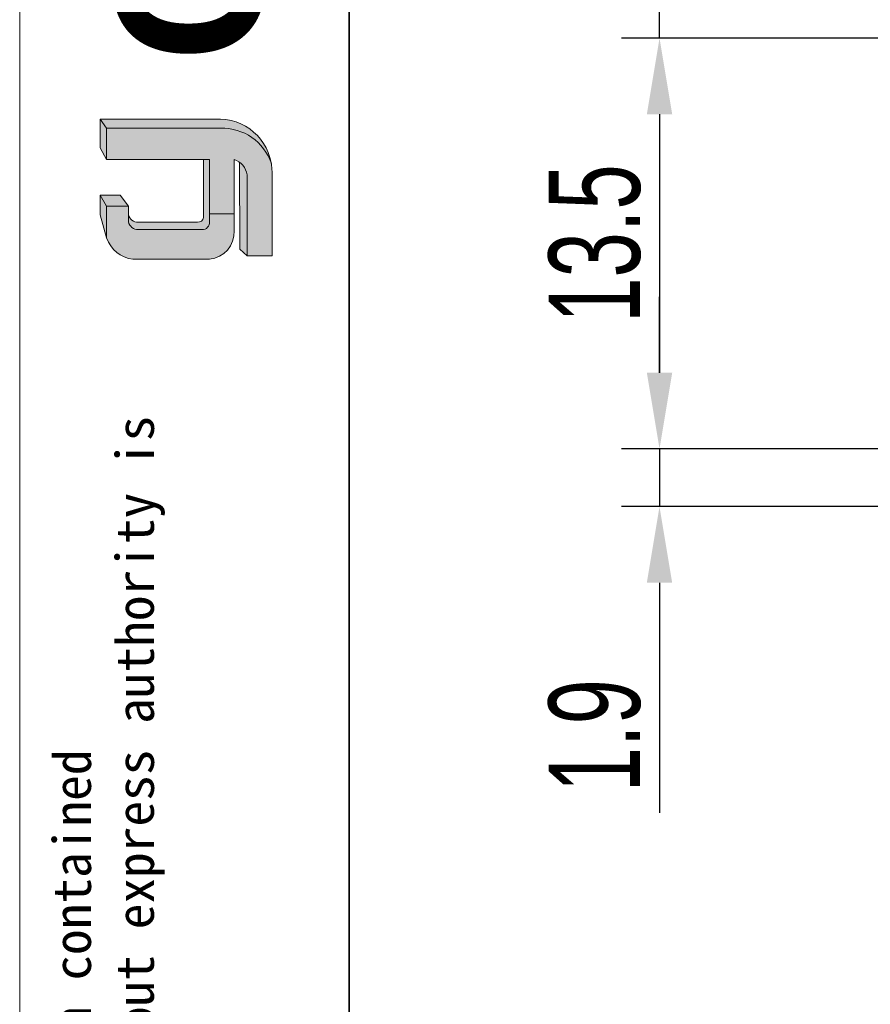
# Model space of a CAD drawing. Header units: millimetres. Extents: x 2395 to 2576, y 1505 to 1633.
# Tile 2 of 3: x 2395 to 2423, y 1572 to 1605. Entities that reach past the tile are written whole.
import ezdxf

# ---------------------------------------------------------------- set-up
doc = ezdxf.new("R2010")
doc.units = ezdxf.units.MM
for name, color, linetype, lineweight in [('0007', 7, 'Continuous', 5), ('实线层', 7, 'Continuous', 25), ('尺寸线层', 3, 'Continuous', 18), ('粗实线层', 7, 'Continuous', 35), ('细实线层', 3, 'Continuous', 18)]:
    doc.layers.add(name, color=color, linetype=linetype, lineweight=lineweight)
doc.styles.add('ARIAL', font='arial.ttf')
doc.styles.get("Standard").update_dxf_attribs({"font": 'arial.ttf'})
doc.styles.add('标准', font='txt', dxfattribs={"width": 0.667})
doc.dimstyles.new('对齐', dxfattribs={"dimtxt": 3, "dimasz": 2.5, "dimexe": 1.25, "dimexo": 0.625, "dimtad": 1, "dimdsep": 46, "dimtxsty": '标准', "dimcen": 2.5, "dimclrd": 3, "dimclre": 3, "dimclrt": 3, "dimadec": 0, "dimazin": 0, "dimtfac": 1, "dimtmove": 0, "dimatfit": 3, "dimfxl": 1, "dimarcsym": 0})

# ---------------------------------------------------------------- blocks, each defined once
blk = doc.blocks.new('*D2')
at = {"layer": 'Defpoints', "color": 0, "transparency": 16777216}
for p in [(2426.335124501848, 1606.988141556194), (2415.957333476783, 1603.988141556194), (2424.835124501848, 1603.988141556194)]:
    blk.add_point(p, dxfattribs=at)
at = {"layer": '尺寸线层', "color": 3, "lineweight": -2, "transparency": 16777216}
for p, q in [((2415.957333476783, 1609.488141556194), (2415.957333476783, 1615.731007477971)), ((2425.710124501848, 1606.988141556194), (2414.707333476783, 1606.988141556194)), ((2415.957333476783, 1603.988141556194), (2415.957333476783, 1606.988141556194)), ((2424.210124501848, 1603.988141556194), (2414.707333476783, 1603.988141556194)), ((2415.957333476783, 1601.488141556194), (2415.957333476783, 1598.988141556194))]:
    blk.add_line(p, q, dxfattribs=at)
at = {"layer": '尺寸线层', "color": 3, "transparency": 16777216}
for points in [[(2415.540666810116, 1609.488141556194), (2416.374000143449, 1609.488141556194), (2415.957333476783, 1606.988141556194)], [(2415.540666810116, 1601.488141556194), (2416.374000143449, 1601.488141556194), (2415.957333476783, 1603.988141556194)]]:
    blk.add_solid(points, dxfattribs=at)
at = {"layer": '尺寸线层', "color": 3, "transparency": 16777216, "insert": (2413.832333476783, 1614.563837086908), "char_height": 3, "attachment_point": 5, "rotation": 90, "style": '标准'}
blk.add_mtext('3', dxfattribs=at)
blk = doc.blocks.new('*D8')
at = {"layer": 'Defpoints', "color": 0, "transparency": 16777216}
for p in [(2428.835124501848, 1590.488141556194), (2415.957333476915, 1588.5881415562), (2428.835124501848, 1588.5881415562)]:
    blk.add_point(p, dxfattribs=at)
at = {"layer": '尺寸线层', "color": 3, "lineweight": -2, "transparency": 16777216}
for p, q in [((2415.957333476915, 1592.988141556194), (2415.957333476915, 1595.488141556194)), ((2428.210124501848, 1590.488141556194), (2414.707333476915, 1590.488141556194)), ((2415.957333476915, 1590.488141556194), (2415.957333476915, 1588.5881415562)), ((2428.210124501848, 1588.5881415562), (2414.707333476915, 1588.5881415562)), ((2415.957333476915, 1586.0881415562), (2415.957333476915, 1578.526180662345))]:
    blk.add_line(p, q, dxfattribs=at)
at = {"layer": '尺寸线层', "color": 3, "transparency": 16777216}
for points in [[(2415.540666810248, 1592.988141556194), (2416.374000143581, 1592.988141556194), (2415.957333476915, 1590.488141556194)], [(2415.540666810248, 1586.0881415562), (2416.374000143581, 1586.0881415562), (2415.957333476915, 1588.5881415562)]]:
    blk.add_solid(points, dxfattribs=at)
at = {"layer": '尺寸线层', "color": 3, "transparency": 16777216, "insert": (2413.832333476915, 1581.057161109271), "char_height": 3, "attachment_point": 5, "rotation": 90, "style": '标准'}
blk.add_mtext('1.9', dxfattribs=at)
blk = doc.blocks.new('*D3')
at = {"layer": 'Defpoints', "color": 0, "transparency": 16777216}
for p in [(2424.842031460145, 1603.988141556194), (2415.957333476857, 1590.488141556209), (2424.538579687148, 1590.488141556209)]:
    blk.add_point(p, dxfattribs=at)
at = {"layer": '尺寸线层', "color": 3, "lineweight": -2, "transparency": 16777216}
for p, q in [((2424.217031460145, 1603.988141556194), (2414.707333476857, 1603.988141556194)), ((2415.957333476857, 1601.488141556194), (2415.957333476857, 1592.988141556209)), ((2423.913579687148, 1590.488141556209), (2414.707333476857, 1590.488141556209))]:
    blk.add_line(p, q, dxfattribs=at)
at = {"layer": '尺寸线层', "color": 3, "transparency": 16777216}
for points in [[(2415.54066681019, 1601.488141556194), (2416.374000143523, 1601.488141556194), (2415.957333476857, 1603.988141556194)], [(2415.54066681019, 1592.988141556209), (2416.374000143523, 1592.988141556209), (2415.957333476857, 1590.488141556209)]]:
    blk.add_solid(points, dxfattribs=at)
at = {"layer": '尺寸线层', "color": 3, "transparency": 16777216, "insert": (2413.832333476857, 1597.2381415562), "char_height": 3, "attachment_point": 5, "rotation": 90, "style": '标准'}
blk.add_mtext('13.5', dxfattribs=at)

msp = doc.modelspace()

# ---------------------------------------------------------------- hatches: boundary and pattern name
at = {"layer": '实线层'}
h = msp.add_hatch(color=256, dxfattribs=at)
edge = h.paths.add_edge_path(flags=0)
edge.add_line((2397.567001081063, 1601.325893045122), (2397.779207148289, 1601.025900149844))
edge.add_line((2397.779207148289, 1601.025900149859), (2401.520126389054, 1601.025900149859))
edge.add_arc((2401.586163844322, 1599.332783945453), 1.694403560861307, 18.258457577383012, 92.23360366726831, ccw=False)
edge.add_arc((2401.474420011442, 1599.582902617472), 1.743589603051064, 9.265836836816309, 88.49787900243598)
edge.add_line((2401.520126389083, 1601.325893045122), (2397.567001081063, 1601.325893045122))
h = msp.add_hatch(color=256, dxfattribs=at)
h.paths.add_polyline_path([(2397.567001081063, 1598.184666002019), (2397.779207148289, 1597.422611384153), (2397.779207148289, 1598.470390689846), (2397.567001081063, 1598.830746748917)], flags=0)
h.paths.add_polyline_path([(2397.779207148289, 1600.005134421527), (2397.779207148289, 1601.025900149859), (2397.567001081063, 1601.325893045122), (2397.567001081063, 1600.381408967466)], flags=0)
h = msp.add_hatch(color=256, dxfattribs=at)
edge = h.paths.add_edge_path(flags=0)
edge.add_line((2400.768403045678, 1597.936125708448), (2398.817044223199, 1597.936125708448))
edge.add_arc((2398.816347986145, 1598.269575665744), 0.3334506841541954, 193.8962338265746, 270.1196323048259, ccw=False)
edge.add_line((2398.49265664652, 1598.189492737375), (2398.49265664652, 1597.949022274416))
edge.add_arc((2398.816347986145, 1598.029105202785), 0.3334506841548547, 193.8962338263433, 270.1196323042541)
edge.add_line((2398.817044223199, 1597.695655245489), (2400.913479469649, 1597.695655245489))
edge.add_arc((2400.923326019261, 1597.936597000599), 0.24114287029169, 267.659799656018, 364.9883187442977)
edge.add_line((2401.163555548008, 1597.95756500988), (2401.163555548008, 1600.005134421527))
edge.add_line((2401.163555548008, 1600.005134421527), (2400.960559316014, 1600.005134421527))
edge.add_line((2400.960559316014, 1600.005134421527), (2400.960559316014, 1598.090024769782))
edge.add_arc((2400.774368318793, 1598.125588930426), 0.1895571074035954, 268.1966309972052, 349.18624476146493, ccw=False)
h = msp.add_hatch(color=256, dxfattribs=at)
edge = h.paths.add_edge_path(flags=0)
edge.add_line((2402.1632756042, 1597.047828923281), (2402.399485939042, 1596.833196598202))
edge.add_line((2402.399485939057, 1596.833196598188), (2402.399485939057, 1599.496012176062))
edge.add_arc((2401.766703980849, 1599.398454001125), 0.6402582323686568, 8.764480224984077, 53.88699480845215)
edge.add_line((2402.144059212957, 1599.915690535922), (2402.1632756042, 1597.047828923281))
msp.add_hatch(color=256, dxfattribs=at).paths.add_polyline_path([(2398.49265664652, 1598.470390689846), (2398.218848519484, 1598.830746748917), (2397.567001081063, 1598.830746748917), (2397.779207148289, 1598.470390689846)], flags=0)
h = msp.add_hatch(color=30, dxfattribs=at)
edge = h.paths.add_edge_path(flags=0)
edge.add_arc((2398.816347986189, 1598.029105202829), 0.333450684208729, 193.8962338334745, 270.11963231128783, ccw=False)
edge.add_line((2398.49265664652, 1597.949022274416), (2398.49265664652, 1598.470390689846))
edge.add_line((2398.49265664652, 1598.470390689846), (2397.779207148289, 1598.470390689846))
edge.add_line((2397.779207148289, 1598.470390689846), (2397.779207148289, 1597.422611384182))
edge.add_arc((2398.763227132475, 1597.750917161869), 1.037342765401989, 198.4506221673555, 263.4013944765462)
edge.add_line((2398.644022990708, 1596.720446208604), (2401.163555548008, 1596.720446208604))
edge.add_arc((2401.080863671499, 1597.608070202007), 0.8914674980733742, 275.3223660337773, 362.7233690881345)
edge.add_line((2401.971324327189, 1597.650427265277), (2401.971324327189, 1598.209028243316))
edge.add_line((2401.971324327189, 1598.209028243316), (2401.163555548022, 1598.209028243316))
edge.add_line((2401.163555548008, 1598.209028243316), (2401.163555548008, 1597.95756500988))
edge.add_arc((2400.923326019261, 1597.936597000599), 0.2411428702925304, -92.34020034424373, 4.988318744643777, ccw=False)
edge.add_line((2400.913479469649, 1597.695655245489), (2398.817044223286, 1597.695655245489))
at = {"layer": '尺寸线层'}
h = msp.add_hatch(color=179, dxfattribs=at)
edge = h.paths.add_edge_path(flags=0)
edge.add_line((2401.520126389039, 1601.025900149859), (2397.779207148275, 1601.025900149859))
edge.add_line((2397.779207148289, 1601.025900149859), (2397.779207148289, 1600.005134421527))
edge.add_line((2397.779207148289, 1600.005134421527), (2401.163555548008, 1600.005134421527))
edge.add_line((2401.163555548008, 1600.005134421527), (2401.163555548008, 1598.209028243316))
edge.add_line((2401.163555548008, 1598.209028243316), (2401.971324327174, 1598.209028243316))
edge.add_line((2401.971324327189, 1598.209028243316), (2401.971324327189, 1600.005134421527))
edge.add_arc((2401.766703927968, 1599.398453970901), 0.6402582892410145, 8.764482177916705, 71.36184450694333, ccw=False)
edge.add_line((2402.399485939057, 1599.496012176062), (2402.399485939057, 1596.833196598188))
edge.add_line((2402.399485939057, 1596.833196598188), (2403.217758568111, 1596.833196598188))
edge.add_line((2403.217758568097, 1596.833196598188), (2403.217758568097, 1599.55331547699))
edge.add_arc((2401.47442033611, 1599.582902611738), 1.743589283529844, 359.0276957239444, 369.2658387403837)
edge.add_arc((2401.586163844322, 1599.332783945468), 1.69440356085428, 18.25845757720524, 92.23360366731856)

# ---------------------------------------------------------------- linework, layer by layer
at = {"layer": '0007'}
for p, q in [((2397.567001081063, 1601.325893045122), (2401.520126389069, 1601.325893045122)), ((2397.567001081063, 1600.381408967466), (2397.567001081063, 1601.325893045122)), ((2397.779207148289, 1601.025900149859), (2397.567001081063, 1601.325893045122)), ((2397.779207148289, 1601.025900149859), (2401.520126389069, 1601.025900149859)), ((2397.779207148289, 1600.005134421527), (2397.779207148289, 1601.025900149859)), ((2397.779207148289, 1600.005134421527), (2397.567001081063, 1600.381408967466)), ((2401.163555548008, 1600.005134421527), (2397.779207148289, 1600.005134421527)), ((2400.960559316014, 1598.090024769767), (2400.960559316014, 1600.005134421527)), ((2401.163555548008, 1597.957565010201), (2401.163555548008, 1600.005134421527)), ((2401.971324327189, 1597.650427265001), (2401.971324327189, 1600.005134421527)), ((2402.1632756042, 1597.047828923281), (2402.144059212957, 1599.915690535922)), ((2402.399485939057, 1596.833196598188), (2402.399485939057, 1599.496012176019)), ((2403.217758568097, 1596.833196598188), (2403.217758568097, 1599.553315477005)), ((2397.567001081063, 1598.184666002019), (2397.567001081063, 1598.830746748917)), ((2398.218848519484, 1598.830746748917), (2397.567001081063, 1598.830746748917)), ((2397.779207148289, 1598.470390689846), (2397.567001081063, 1598.830746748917)), ((2398.49265664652, 1598.470390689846), (2398.218848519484, 1598.830746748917)), ((2397.779207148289, 1597.422611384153), (2397.779207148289, 1598.470390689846)), ((2398.49265664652, 1598.470390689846), (2397.779207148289, 1598.470390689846)), ((2398.49265664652, 1597.949022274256), (2398.49265664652, 1598.470390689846)), ((2397.779207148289, 1597.422611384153), (2397.567001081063, 1598.184666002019)), ((2400.768403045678, 1597.936125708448), (2398.817044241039, 1597.936125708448)), ((2401.163555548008, 1598.209028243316), (2401.971324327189, 1598.209028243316)), ((2400.913479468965, 1597.695655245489), (2398.817044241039, 1597.695655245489)), ((2402.399485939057, 1596.833196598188), (2402.1632756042, 1597.047828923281)), ((2401.163555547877, 1596.720446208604), (2398.644022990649, 1596.720446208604)), ((2403.217758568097, 1596.833196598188), (2402.399485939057, 1596.833196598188))]:
    msp.add_line(p, q, dxfattribs=at)
for centre, radius, start, end in [((2401.474419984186, 1599.582902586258), 1.743589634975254, 359.02769675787, 88.49787813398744), ((2401.586164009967, 1599.332784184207), 1.69440332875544, 18.24249939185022, 92.23360957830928), ((2401.766703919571, 1599.398453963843), 0.6402582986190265, 8.764482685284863, 71.36184399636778), ((2398.816347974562, 1598.269575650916), 0.3334506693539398, 193.896231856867, 270.1196373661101), ((2398.816347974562, 1598.029105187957), 0.3334506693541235, 193.8962318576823, 270.1196373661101), ((2400.774368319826, 1598.125588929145), 0.1895571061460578, 268.1966306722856, 349.1862450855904), ((2400.923326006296, 1597.936597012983), 0.2411428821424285, 267.6598026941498, 4.988315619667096), ((2401.080863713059, 1597.608070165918), 0.8914674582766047, 275.3223635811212, 2.723371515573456), ((2398.763227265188, 1597.750917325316), 1.037342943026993, 198.4506284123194, 263.4013882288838)]:
    msp.add_arc(centre, radius, start, end, dxfattribs=at)
at = {"layer": '粗实线层'}
msp.add_lwpolyline([(2405.750617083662, 1629.935327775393), (2572.334310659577, 1629.935327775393), (2572.334310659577, 1507.634762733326), (2405.750617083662, 1507.634762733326)], close=True, dxfattribs=at)
at = {"layer": '细实线层'}
msp.add_lwpolyline([(2394.919934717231, 1632.973245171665), (2575.372228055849, 1632.973245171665), (2575.372228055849, 1505.3807145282), (2394.919934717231, 1505.3807145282)], close=True, dxfattribs=at)

# ---------------------------------------------------------------- texts
at = {"layer": '粗实线层', "insert": (2398.041458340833, 1603.195151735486), "char_height": 4.893794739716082, "width": 20.68142467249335, "attachment_point": 1, "rotation": 90, "style": 'ARIAL'}
msp.add_mtext('{\\farial|b1|i0|c0|p34;CUYUE}', dxfattribs=at)
at = {"layer": '细实线层', "insert": (2396.022172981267, 1520.662433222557), "char_height": 1.241047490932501, "width": 72.91157589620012, "attachment_point": 1, "rotation": 90}
msp.add_mtext('{\\fSimHei|b0|i0|c134|p49;We reserve all rights in this document and in the information contained therein,reproduction,use or disclosure to third parties without express authority is strictly forbidden. copyright 2023CUYUE}', dxfattribs=at)

# ---------------------------------------------------------------- dimensions: what is measured, and where the dimension line sits
at = {"layer": '尺寸线层'}
dim = msp.add_linear_dim(base=(2415.957333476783, 1603.988141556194), p1=(2426.335124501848, 1606.988141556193), p2=(2424.835124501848, 1603.988141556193), angle=90, dimstyle='对齐', dxfattribs=at)
dim.commit()
dim.dimension.update_dxf_attribs({"geometry": '*D2', "text_midpoint": (2415.957333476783, 1614.563837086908), "dimtype": 160})
for base, p1, p2, picture, middle in [((2415.957333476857, 1590.488141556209), (2424.842031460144, 1603.988141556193), (2424.538579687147, 1590.488141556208), '*D3', (2413.832333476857, 1597.2381415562)), ((2415.957333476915, 1588.5881415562), (2428.835124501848, 1590.488141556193), (2428.835124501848, 1588.588141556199), '*D8', (2413.832333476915, 1581.057161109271))]:
    dim = msp.add_linear_dim(base=base, p1=p1, p2=p2, angle=90, dimstyle='对齐', dxfattribs=at)
    dim.commit()
    dim.dimension.update_dxf_attribs({"geometry": picture, "text_midpoint": middle})

doc.saveas('drawing.dxf')
